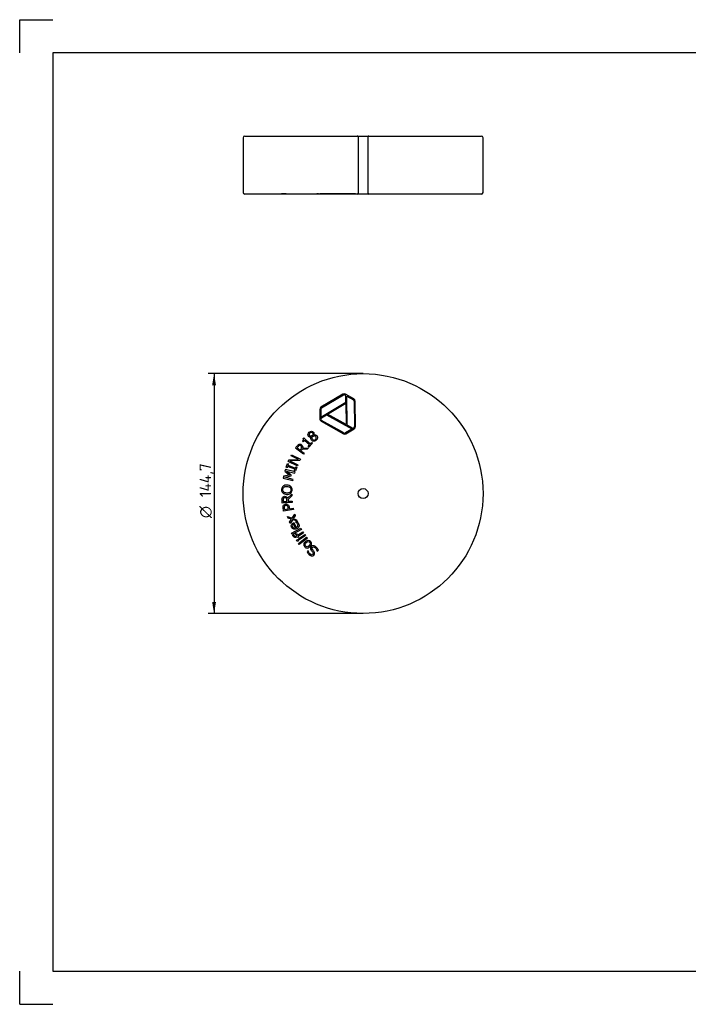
# Model space of a CAD drawing. Header units: millimetres. Extents: x 0 to 420, y 0 to 297.
# Tile 1 of 6: x 0 to 202, y 0 to 297. Entities that reach past the tile are written whole.
import ezdxf
from ezdxf.enums import TextEntityAlignment as Align
from ezdxf.lldxf.tags import DXFTag

# ---------------------------------------------------------------- set-up
doc = ezdxf.new("R2010")
doc.units = ezdxf.units.MM
doc.layers.add('Default', color=7, linetype='Continuous')
doc.layers.add('GEN0001-D285_MIN', color=7, linetype='Continuous')
doc.styles.add('SEACAD_Solid_Edge_ISO', font='seiso.ttf')
doc.styles.add('SEACAD_Solid_Edge_ISO1_Symbols', font='semeci1.ttf')
tags = doc.linetypes.add('HIDDEN2', pattern=[4.7625, 3.175, -1.5875]).pattern_tags.tags
tags[6:7] = [DXFTag(74, 4), DXFTag(75, 0), DXFTag(340, '0'), DXFTag(46, 0.0), DXFTag(50, 0.0), DXFTag(44, 0.0), DXFTag(45, 0.0)]
tags[4:5] = [DXFTag(74, 4), DXFTag(75, 0), DXFTag(340, '0'), DXFTag(46, 0.0), DXFTag(50, 0.0), DXFTag(44, 0.0), DXFTag(45, 0.0)]
doc.dimstyles.new('DIN', dxfattribs={"dimtxt": 3.5, "dimasz": 3.5, "dimexe": 1.75, "dimexo": 0, "dimgap": 0.875, "dimtad": 1, "dimlfac": 2, "dimtxsty": 'SEACAD_Solid_Edge_ISO', "dimblk1": '_SE_FILLED', "dimblk2": '_SE_FILLED', "dimsah": 1, "dimcen": 1.75, "dimadec": 0, "dimazin": 0, "dimtfac": 0.5, "dimtdec": 3, "dimtmove": 0, "dimatfit": 3, "dimfxl": 1, "dimarcsym": 0})

# ---------------------------------------------------------------- blocks, each defined once
blk = doc.blocks.new('SE1')
at = {"layer": 'GEN0001-D285_MIN', "color": 7, "linetype": 'Continuous'}
for p, q in [((90.8, 177.15), (98.36, 181.64)), ((97.49, 184.03), (90.84, 180.09)), ((97.64, 183.78), (91, 179.83)), ((92.83, 178.01), (98.37, 181.3)), ((100.77, 182.63), (98.25, 184.04)), ((98.36, 181.64), (98.34, 183.38)), ((98.37, 181.3), (98.44, 174.86)), ((98.63, 183.48), (100.62, 182.37)), ((98.75, 174.69), (98.64, 183.39)), ((100.86, 181.97), (100.95, 174.24)), ((101.25, 174.25), (101.16, 181.98)), ((90.47, 179.42), (90.51, 176.54)), ((90.77, 179.43), (90.8, 177.15)), ((90.9, 175.88), (97.64, 172.1)), ((91.03, 176.94), (92.53, 177.83)), ((97.78, 172.36), (91.04, 176.14)), ((92.53, 177.83), (100.12, 173.57)), ((98.44, 174.86), (92.83, 178.01)), ((100.21, 173.53), (98.24, 172.37)), ((98.4, 172.11), (100.88, 173.58)), ((100.26, 173.84), (98.75, 174.69)), ((85.48, 169.64), (85.28, 169.83)), ((85.45, 170.63), (85.67, 170.86)), ((85.91, 170.09), (85.48, 169.64)), ((85.67, 170.86), (87.65, 168.99)), ((87.39, 168.71), (85.91, 170.09)), ((87.65, 168.99), (88.07, 169.44)), ((87.9, 171.09), (87.9, 171.1)), ((88.07, 169.44), (88.3, 169.23)), ((88.67, 171.74), (88.68, 171.73)), ((85.55, 165.9), (83.14, 167.71)), ((83.66, 167.82), (84.57, 167.14)), ((85.17, 167.39), (84.83, 166.94)), ((84.83, 166.94), (85.8, 166.22)), ((86.74, 167.48), (85.17, 167.39)), ((85.31, 167.78), (87.05, 167.9)), ((87.05, 167.9), (86.74, 167.48)), ((86.96, 168.25), (87.39, 168.71)), ((87.18, 168.04), (86.96, 168.25)), ((88.3, 169.23), (87.18, 168.04)), ((80.97, 163.73), (81.25, 164.28)), ((83.67, 162.38), (80.97, 163.73)), ((81.25, 164.28), (84.04, 164.35)), ((84.48, 164), (81.42, 163.92)), ((81.42, 163.92), (83.84, 162.71)), ((81.83, 165.45), (82, 165.79)), ((84.04, 164.35), (81.83, 165.45)), ((82, 165.79), (84.7, 164.44)), ((84.7, 164.44), (84.48, 164)), ((85.8, 166.22), (85.55, 165.9)), ((80.11, 161.35), (79.97, 160.81)), ((79.97, 160.81), (81.4, 159.63)), ((83.03, 160.58), (80.11, 161.35)), ((80.33, 161.98), (80.75, 163.09)), ((80.62, 161.87), (80.33, 161.98)), ((81.91, 159.59), (80.41, 160.85)), ((80.41, 160.85), (82.93, 160.19)), ((80.76, 162.24), (80.62, 161.87)), ((80.75, 163.09), (81.04, 162.98)), ((83, 161.38), (80.76, 162.24)), ((81.04, 162.98), (80.9, 162.61)), ((80.9, 162.61), (83.14, 161.76)), ((82.86, 161.01), (83, 161.38)), ((83.15, 160.9), (82.86, 161.01)), ((82.93, 160.19), (83.03, 160.58)), ((83.14, 161.76), (83.28, 162.12)), ((83.57, 162.01), (83.15, 160.9)), ((83.28, 162.12), (83.57, 162.01)), ((83.84, 162.71), (83.67, 162.38)), ((79.57, 159.28), (79.43, 158.75)), ((79.43, 158.75), (82.35, 157.98)), ((81.4, 159.63), (79.57, 159.28)), ((79.93, 159), (81.85, 159.36)), ((82.44, 158.34), (79.93, 159)), ((81.85, 159.36), (81.91, 159.59)), ((82.35, 157.98), (82.44, 158.34)), ((79.48, 151.63), (80.62, 151.7)), ((80.77, 152.67), (82.02, 153.89)), ((82.05, 153.37), (80.92, 152.28)), ((80.92, 152.28), (80.95, 151.72)), ((80.95, 151.72), (82.15, 151.79)), ((82.02, 153.89), (82.05, 153.37)), ((82.15, 151.79), (82.17, 151.4)), ((82.17, 151.4), (79.16, 151.21)), ((82.56, 149.27), (79.58, 148.75)), ((79.86, 149.21), (81.04, 149.41)), ((81.38, 149.47), (82.49, 149.67)), ((82.49, 149.67), (82.56, 149.27)), ((80.81, 147.1), (82.15, 146.63)), ((80.96, 146.68), (80.81, 147.1)), ((81.97, 146.36), (80.96, 146.68)), ((81.37, 145.48), (81.97, 146.36)), ((82.32, 146.22), (81.53, 145.03)), ((82.15, 146.63), (82.95, 147.84)), ((83.67, 145.75), (82.32, 146.22)), ((83.11, 147.39), (82.49, 146.5)), ((82.49, 146.5), (83.52, 146.17)), ((82.95, 147.84), (83.11, 147.39)), ((83.22, 145.48), (83.6, 145.66)), ((83.52, 146.17), (83.67, 145.75)), ((81.53, 145.03), (81.37, 145.48)), ((82, 142.07), (84.77, 143.59)), ((84.95, 143.26), (82.19, 141.74)), ((83.14, 143.67), (82.6, 144.84)), ((82.71, 145.3), (83.41, 143.79)), ((83.23, 145.46), (83.22, 145.48)), ((84.77, 143.59), (84.95, 143.26)), ((82.19, 141.74), (82, 142.07)), ((82.32, 141.54), (82.62, 141.72)), ((82.62, 141.72), (82.63, 141.71)), ((83.14, 141.88), (83.41, 142.05)), ((83.5, 141.29), (83.14, 141.88)), ((83.41, 142.05), (83.77, 141.47)), ((83.45, 139.97), (83.78, 140.2)), ((83.7, 139.62), (83.45, 139.97)), ((83.83, 140.77), (83.7, 140.98)), ((84.03, 139.84), (83.7, 139.62)), ((83.77, 141.47), (85.42, 142.5)), ((83.78, 140.2), (84.03, 139.84)), ((84.1, 140.93), (83.83, 140.77)), ((85.62, 142.18), (83.97, 141.15)), ((83.97, 141.15), (84.1, 140.93)), ((84.04, 138.98), (86.54, 140.9)), ((84.11, 140.39), (85.96, 141.69)), ((84.32, 140.08), (84.11, 140.39)), ((86.77, 140.6), (84.27, 138.68)), ((86.18, 141.38), (84.32, 140.08)), ((85.42, 142.5), (85.62, 142.18)), ((85.96, 141.69), (86.18, 141.38)), ((86.54, 140.9), (86.77, 140.6)), ((84.27, 138.68), (84.04, 138.98)), ((86.97, 136.84), (86.65, 136.48)), ((86.99, 136.82), (86.97, 136.84)), ((89.72, 136.65), (89.74, 136.63)), ((89.74, 136.63), (90.08, 137))]:
    blk.add_line(p, q, dxfattribs=at)
for radius in [36.17, 1.5]:
    blk.add_circle((103.56, 154.06), radius, dxfattribs=at)
for centre, radius, start, end in [((97.88, 183.38), 0.761, 60.7032, 120.7032), ((97.88, 183.38), 0.461, 0.7032, 120.7032), ((97.88, 183.38), 0.761, 0.7032, 8.0069), ((100.4, 181.97), 0.461, 0.7032, 60.7032), ((100.4, 181.97), 0.761, 0.7032, 60.7032), ((91.23, 179.43), 0.761, 120.7032, 180.7032), ((91.23, 179.43), 0.461, 120.7032, 180.7032), ((91.27, 176.55), 0.761, 180.7032, 240.7032), ((91.27, 176.55), 0.461, 120.7032, 240.7032), ((98.01, 172.76), 0.461, 240.7032, 300.7032), ((100.49, 174.24), 0.761, 240.7032, 248.0069), ((100.49, 174.24), 0.461, 240.7032, 0.7032), ((100.49, 174.24), 0.761, 300.7032, 0.7032), ((98.01, 172.76), 0.761, 240.7032, 300.7032)]:
    blk.add_arc(centre, radius, start, end, dxfattribs=at)
for points, knots in [([(87.9, 171.1), (87.72, 171.06), (87.56, 171.05), (87.44, 171.08), (87.31, 171.1), (87.2, 171.18), (86.95, 171.46), (86.9, 171.67), (86.94, 171.91), (86.99, 172.14), (87.12, 172.36), (87.57, 172.74), (87.8, 172.84), (88.02, 172.85), (88.26, 172.86), (88.44, 172.78), (88.68, 172.5), (88.73, 172.38), (88.75, 172.22), (88.77, 172.07), (88.74, 171.91), (88.67, 171.74)], [0, 0, 0, 0, 0.100733, 0.100733, 0.100733, 0.19421, 0.19421, 0.330829, 0.330829, 0.330829, 0.492914, 0.492914, 0.662769, 0.662769, 0.662769, 0.805921, 0.805921, 0.893332, 0.893332, 0.893332, 1, 1, 1, 1]), ([(88.29, 172.35), (88.19, 172.46), (88.08, 172.51), (87.94, 172.5), (87.79, 172.49), (87.66, 172.43), (87.4, 172.21), (87.32, 172.09), (87.26, 171.82), (87.29, 171.7), (87.44, 171.52), (87.51, 171.48), (87.69, 171.44), (87.8, 171.45), (87.92, 171.48), (87.97, 171.49), (88.05, 171.51), (88.14, 171.55), (88.24, 171.58), (88.33, 171.61), (88.41, 171.65)], [0, 0, 0, 0, 0.142953, 0.142953, 0.142953, 0.295878, 0.295878, 0.445327, 0.445327, 0.594776, 0.594776, 0.703073, 0.703073, 0.811369, 0.811369, 0.811369, 0.895559, 0.895559, 0.895559, 1, 1, 1, 1]), ([(88.41, 171.65), (88.46, 171.81), (88.47, 171.94), (88.45, 172.04), (88.42, 172.15), (88.37, 172.25), (88.29, 172.35)], [0, 0, 0, 0, 0.536824, 0.536824, 0.536824, 1, 1, 1, 1]), ([(85.28, 169.83), (85.34, 169.89), (85.4, 169.96), (85.45, 170.04), (85.51, 170.12), (85.54, 170.19), (85.56, 170.24), (85.57, 170.31), (85.58, 170.38), (85.55, 170.5), (85.52, 170.57), (85.45, 170.63)], [0, 0, 0, 0, 0.298672, 0.298672, 0.298672, 0.546412, 0.546412, 0.546412, 0.773206, 0.773206, 1, 1, 1, 1]), ([(89.61, 171.54), (89.78, 171.35), (89.84, 171.11), (89.76, 170.59), (89.62, 170.35), (89.14, 169.94), (88.88, 169.83), (88.37, 169.84), (88.16, 169.94), (87.87, 170.26), (87.81, 170.41), (87.8, 170.58), (87.78, 170.74), (87.82, 170.91), (87.9, 171.09)], [0, 0, 0, 0, 0.181414, 0.181414, 0.362828, 0.362828, 0.555871, 0.555871, 0.748914, 0.748914, 0.872287, 0.872287, 0.872287, 1, 1, 1, 1]), ([(88.16, 171.19), (88.11, 171.06), (88.09, 170.93), (88.11, 170.79), (88.13, 170.66), (88.18, 170.54), (88.39, 170.29), (88.54, 170.22), (88.88, 170.21), (89.04, 170.27), (89.34, 170.52), (89.43, 170.66), (89.45, 170.82), (89.48, 170.97), (89.44, 171.12), (89.32, 171.25)], [0, 0, 0, 0, 0.143373, 0.143373, 0.143373, 0.285534, 0.285534, 0.467184, 0.467184, 0.648834, 0.648834, 0.834154, 0.834154, 0.834154, 1, 1, 1, 1]), ([(89.32, 171.25), (89.24, 171.34), (89.15, 171.4), (89.07, 171.42), (88.97, 171.44), (88.84, 171.43), (88.67, 171.38), (88.61, 171.36), (88.53, 171.33), (88.46, 171.3), (88.39, 171.27), (88.29, 171.24), (88.16, 171.19)], [0, 0, 0, 0, 0.248927, 0.248927, 0.248927, 0.565249, 0.565249, 0.565249, 0.743777, 0.743777, 0.743777, 1, 1, 1, 1]), ([(88.68, 171.73), (88.87, 171.79), (89.05, 171.81), (89.2, 171.79), (89.36, 171.77), (89.49, 171.68), (89.61, 171.54)], [0, 0, 0, 0, 0.52179, 0.52179, 0.52179, 1, 1, 1, 1]), ([(83.14, 167.71), (83.31, 167.94), (83.47, 168.16), (83.64, 168.39), (83.75, 168.53), (83.85, 168.65), (83.95, 168.73), (84.04, 168.81), (84.14, 168.88), (84.24, 168.92), (84.36, 168.97), (84.49, 168.98), (84.61, 168.97), (84.73, 168.95), (84.85, 168.9), (85.16, 168.67), (85.27, 168.52), (85.32, 168.34), (85.37, 168.17), (85.37, 167.98), (85.31, 167.78)], [0, 0, 0, 0, 0.235455, 0.235455, 0.235455, 0.363105, 0.363105, 0.363105, 0.461504, 0.461504, 0.461504, 0.564094, 0.564094, 0.564094, 0.681708, 0.681708, 0.841431, 0.841431, 0.841431, 1, 1, 1, 1]), ([(84.76, 168.45), (84.69, 168.5), (84.62, 168.54), (84.55, 168.55), (84.47, 168.57), (84.4, 168.56), (84.32, 168.53), (84.25, 168.51), (84.19, 168.47), (84.13, 168.42), (84.07, 168.36), (84, 168.29), (83.94, 168.2), (83.84, 168.08), (83.75, 167.95), (83.66, 167.82)], [0, 0, 0, 0, 0.162495, 0.162495, 0.162495, 0.322037, 0.322037, 0.322037, 0.476715, 0.476715, 0.476715, 0.67407, 0.67407, 0.67407, 1, 1, 1, 1]), ([(84.57, 167.14), (84.65, 167.25), (84.73, 167.36), (84.81, 167.47), (84.89, 167.57), (84.94, 167.67), (84.98, 167.76), (85.02, 167.84), (85.04, 167.93), (85.03, 168.02), (85.02, 168.11), (85, 168.18), (84.95, 168.25), (84.91, 168.32), (84.85, 168.38), (84.76, 168.45)], [0, 0, 0, 0, 0.262695, 0.262695, 0.262695, 0.482069, 0.482069, 0.482069, 0.660078, 0.660078, 0.660078, 0.816088, 0.816088, 0.816088, 1, 1, 1, 1]), ([(79.47, 156.29), (79.61, 156.41), (79.78, 156.49), (79.98, 156.55), (80.18, 156.6), (80.4, 156.62), (80.9, 156.59), (81.12, 156.54), (81.31, 156.46), (81.51, 156.38), (81.67, 156.28), (81.79, 156.15), (81.92, 156.02), (82.01, 155.87), (82.07, 155.69), (82.13, 155.52), (82.15, 155.32), (82.12, 154.89), (82.08, 154.7), (82, 154.54), (81.91, 154.37), (81.8, 154.23), (81.66, 154.11), (81.52, 154), (81.35, 153.92), (80.95, 153.81), (80.73, 153.79), (80.23, 153.82), (80.02, 153.87), (79.83, 153.94), (79.63, 154.02), (79.47, 154.13), (79.34, 154.26), (79.21, 154.38), (79.12, 154.54), (79.06, 154.72), (79, 154.9), (78.98, 155.09), (79.01, 155.52), (79.05, 155.71), (79.22, 156.04), (79.33, 156.18), (79.47, 156.29)], [0, 0, 0, 0, 0.060479, 0.060479, 0.060479, 0.131559, 0.131559, 0.202639, 0.202639, 0.202639, 0.262452, 0.262452, 0.262452, 0.319415, 0.319415, 0.319415, 0.382058, 0.382058, 0.443562, 0.443562, 0.443562, 0.500464, 0.500464, 0.500464, 0.567893, 0.567893, 0.635323, 0.635323, 0.70169, 0.70169, 0.70169, 0.762676, 0.762676, 0.762676, 0.819518, 0.819518, 0.819518, 0.878188, 0.878188, 0.939094, 0.939094, 1, 1, 1, 1]), ([(80.63, 156.19), (80.23, 156.21), (79.93, 156.14), (79.48, 155.82), (79.36, 155.59), (79.32, 154.98), (79.41, 154.73), (79.61, 154.54), (79.82, 154.35), (80.11, 154.25), (80.9, 154.2), (81.21, 154.27), (81.43, 154.43), (81.65, 154.6), (81.77, 154.83), (81.81, 155.43), (81.72, 155.67), (81.52, 155.86), (81.32, 156.06), (81.02, 156.16), (80.63, 156.19)], [0, 0, 0, 0, 0.121419, 0.121419, 0.242839, 0.242839, 0.365047, 0.365047, 0.365047, 0.500183, 0.500183, 0.636678, 0.636678, 0.636678, 0.75068, 0.75068, 0.863932, 0.863932, 0.863932, 1, 1, 1, 1]), ([(79.16, 151.21), (79.14, 151.49), (79.12, 151.77), (79.11, 152.05), (79.09, 152.23), (79.1, 152.38), (79.11, 152.51), (79.13, 152.63), (79.16, 152.74), (79.22, 152.84), (79.28, 152.96), (79.36, 153.05), (79.46, 153.12), (79.56, 153.18), (79.7, 153.22), (80.07, 153.25), (80.26, 153.2), (80.41, 153.1), (80.56, 153), (80.68, 152.86), (80.77, 152.67)], [0, 0, 0, 0, 0.235006, 0.235006, 0.235006, 0.362716, 0.362716, 0.362716, 0.461154, 0.461154, 0.461154, 0.564182, 0.564182, 0.564182, 0.681948, 0.681948, 0.841876, 0.841876, 0.841876, 1, 1, 1, 1]), ([(79.91, 152.82), (79.82, 152.81), (79.75, 152.79), (79.68, 152.76), (79.62, 152.72), (79.57, 152.67), (79.52, 152.6), (79.49, 152.54), (79.47, 152.47), (79.46, 152.38), (79.45, 152.3), (79.44, 152.21), (79.45, 152.1), (79.46, 151.94), (79.47, 151.78), (79.48, 151.63)], [0, 0, 0, 0, 0.162639, 0.162639, 0.162639, 0.322115, 0.322115, 0.322115, 0.47675, 0.47675, 0.47675, 0.672737, 0.672737, 0.672737, 1, 1, 1, 1]), ([(80.62, 151.7), (80.61, 151.83), (80.6, 151.97), (80.59, 152.1), (80.58, 152.23), (80.56, 152.34), (80.51, 152.53), (80.46, 152.61), (80.4, 152.67), (80.34, 152.73), (80.27, 152.77), (80.19, 152.79), (80.12, 152.82), (80.02, 152.83), (79.91, 152.82)], [0, 0, 0, 0, 0.263872, 0.263872, 0.263872, 0.4624, 0.4624, 0.660929, 0.660929, 0.660929, 0.816153, 0.816153, 0.816153, 1, 1, 1, 1]), ([(79.58, 148.75), (79.53, 149.02), (79.49, 149.29), (79.44, 149.56), (79.41, 149.74), (79.4, 149.89), (79.41, 150.02), (79.42, 150.15), (79.44, 150.27), (79.49, 150.38), (79.55, 150.5), (79.63, 150.61), (79.73, 150.69), (79.83, 150.77), (79.97, 150.83), (80.14, 150.86)], [0, 0, 0, 0, 0.328027, 0.328027, 0.328027, 0.513945, 0.513945, 0.513945, 0.660605, 0.660605, 0.660605, 0.819735, 0.819735, 0.819735, 1, 1, 1, 1]), ([(80.22, 150.45), (80.12, 150.43), (80.04, 150.4), (79.97, 150.35), (79.9, 150.3), (79.85, 150.23), (79.81, 150.15), (79.78, 150.08), (79.76, 150), (79.76, 149.83), (79.77, 149.73), (79.79, 149.6), (79.81, 149.47), (79.83, 149.34), (79.86, 149.21)], [0, 0, 0, 0, 0.186851, 0.186851, 0.186851, 0.358376, 0.358376, 0.358376, 0.545751, 0.545751, 0.733126, 0.733126, 0.733126, 1, 1, 1, 1]), ([(80.14, 150.86), (80.28, 150.88), (80.4, 150.88), (80.52, 150.85), (80.64, 150.82), (80.75, 150.78), (80.85, 150.71), (80.97, 150.62), (81.07, 150.52), (81.14, 150.39), (81.22, 150.25), (81.28, 150.08), (81.31, 149.87), (81.33, 149.74), (81.36, 149.61), (81.38, 149.47)], [0, 0, 0, 0, 0.179999, 0.179999, 0.179999, 0.348205, 0.348205, 0.348205, 0.554499, 0.554499, 0.554499, 0.811336, 0.811336, 0.811336, 1, 1, 1, 1]), ([(81.04, 149.41), (81.02, 149.53), (81, 149.64), (80.98, 149.75), (80.95, 149.91), (80.92, 150.04), (80.87, 150.13), (80.82, 150.23), (80.76, 150.3), (80.62, 150.4), (80.54, 150.44), (80.47, 150.45), (80.39, 150.46), (80.31, 150.46), (80.22, 150.45)], [0, 0, 0, 0, 0.223142, 0.223142, 0.223142, 0.487828, 0.487828, 0.487828, 0.663486, 0.663486, 0.839143, 0.839143, 0.839143, 1, 1, 1, 1]), ([(83.6, 145.66), (83.7, 145.56), (83.79, 145.46), (83.88, 145.36), (83.97, 145.25), (84.05, 145.13), (84.27, 144.66), (84.3, 144.35), (84.1, 143.79), (83.88, 143.58), (83.21, 143.27), (82.9, 143.23), (82.34, 143.42), (82.12, 143.61), (81.86, 144.19), (81.84, 144.44), (81.94, 144.67), (82.03, 144.89), (82.23, 145.07), (82.53, 145.21), (82.59, 145.24), (82.65, 145.27), (82.71, 145.3)], [0, 0, 0, 0, 0.065131, 0.065131, 0.065131, 0.121979, 0.121979, 0.267941, 0.267941, 0.413902, 0.413902, 0.559091, 0.559091, 0.704281, 0.704281, 0.839037, 0.839037, 0.839037, 0.967552, 0.967552, 0.967552, 1, 1, 1, 1]), ([(82.6, 144.84), (82.42, 144.75), (82.3, 144.64), (82.18, 144.37), (82.19, 144.21), (82.36, 143.84), (82.48, 143.72), (82.64, 143.66), (82.8, 143.61), (82.97, 143.61), (83.14, 143.67)], [0, 0, 0, 0, 0.250238, 0.250238, 0.500475, 0.500475, 0.750713, 0.750713, 0.750713, 1, 1, 1, 1]), ([(83.41, 143.79), (83.53, 143.85), (83.63, 143.92), (83.71, 144), (83.79, 144.08), (83.84, 144.17), (83.87, 144.26), (83.9, 144.35), (83.91, 144.45), (83.9, 144.55), (83.89, 144.65), (83.86, 144.75), (83.75, 145), (83.65, 145.12), (83.41, 145.36), (83.31, 145.43), (83.23, 145.46)], [0, 0, 0, 0, 0.172591, 0.172591, 0.172591, 0.316201, 0.316201, 0.316201, 0.451454, 0.451454, 0.451454, 0.603398, 0.603398, 0.801699, 0.801699, 1, 1, 1, 1]), ([(83.7, 140.98), (83.68, 140.97), (83.65, 140.96), (83.63, 140.94), (83.4, 140.8), (83.19, 140.75), (82.81, 140.82), (82.64, 140.95), (82.46, 141.24), (82.43, 141.3), (82.4, 141.36), (82.37, 141.43), (82.34, 141.49), (82.32, 141.54)], [0, 0, 0, 0, 0.041677, 0.041677, 0.041677, 0.406837, 0.406837, 0.771996, 0.771996, 0.894667, 0.894667, 0.894667, 1, 1, 1, 1]), ([(82.63, 141.71), (82.64, 141.67), (82.66, 141.61), (82.68, 141.55), (82.71, 141.48), (82.73, 141.43), (82.85, 141.24), (82.94, 141.16), (83.04, 141.14), (83.15, 141.11), (83.28, 141.15), (83.44, 141.25), (83.46, 141.26), (83.48, 141.28), (83.5, 141.29)], [0, 0, 0, 0, 0.138231, 0.138231, 0.138231, 0.247317, 0.247317, 0.595553, 0.595553, 0.595553, 0.935865, 0.935865, 0.935865, 1, 1, 1, 1]), ([(86.15, 139.57), (86.42, 139.81), (86.7, 139.94), (87.27, 139.94), (87.52, 139.82), (87.95, 139.34), (88.04, 139.08), (88, 138.8), (87.97, 138.52), (87.81, 138.25), (87.26, 137.76), (86.98, 137.64), (86.7, 137.64), (86.41, 137.63), (86.16, 137.75), (85.74, 138.23), (85.65, 138.49), (85.68, 138.77), (85.72, 139.06), (85.87, 139.32), (86.15, 139.57)], [0, 0, 0, 0, 0.122155, 0.122155, 0.244309, 0.244309, 0.368754, 0.368754, 0.368754, 0.499362, 0.499362, 0.630671, 0.630671, 0.630671, 0.750825, 0.750825, 0.868768, 0.868768, 0.868768, 1, 1, 1, 1]), ([(86.41, 139.27), (86.19, 139.08), (86.07, 138.89), (86.01, 138.53), (86.06, 138.37), (86.33, 138.06), (86.49, 137.99), (86.68, 138), (86.86, 138), (87.06, 138.11), (87.49, 138.49), (87.61, 138.68), (87.67, 139.04), (87.62, 139.21), (87.48, 139.36), (87.35, 139.51), (87.19, 139.58), (87.01, 139.58), (86.82, 139.57), (86.62, 139.46), (86.41, 139.27)], [0, 0, 0, 0, 0.119701, 0.119701, 0.239402, 0.239402, 0.361428, 0.361428, 0.361428, 0.494269, 0.494269, 0.622623, 0.622623, 0.750976, 0.750976, 0.750976, 0.861255, 0.861255, 0.861255, 1, 1, 1, 1]), ([(86.65, 136.48), (86.71, 136.35), (86.8, 136.21), (86.9, 136.06), (87, 135.91), (87.13, 135.77), (87.53, 135.4), (87.79, 135.28), (88.06, 135.26), (88.32, 135.24), (88.54, 135.32), (88.86, 135.67), (88.93, 135.85), (88.93, 136.03), (88.92, 136.22), (88.84, 136.43), (88.68, 136.65), (88.6, 136.76), (88.52, 136.86), (88.45, 136.95), (88.37, 137.04), (88.3, 137.13), (88.25, 137.22), (88.17, 137.34), (88.13, 137.44), (88.12, 137.62), (88.16, 137.72), (88.35, 137.93), (88.49, 137.98), (88.65, 137.95), (88.82, 137.93), (88.99, 137.84), (89.31, 137.55), (89.42, 137.4), (89.52, 137.22), (89.63, 137.03), (89.69, 136.84), (89.72, 136.65)], [0, 0, 0, 0, 0.06546, 0.06546, 0.06546, 0.141208, 0.141208, 0.258014, 0.258014, 0.258014, 0.350373, 0.350373, 0.431823, 0.431823, 0.431823, 0.521158, 0.521158, 0.521158, 0.571906, 0.571906, 0.571906, 0.616383, 0.616383, 0.616383, 0.662926, 0.662926, 0.709468, 0.709468, 0.762855, 0.762855, 0.762855, 0.854276, 0.854276, 0.919367, 0.919367, 0.919367, 1, 1, 1, 1]), ([(87.9, 138.05), (87.76, 137.89), (87.69, 137.73), (87.69, 137.56), (87.69, 137.4), (87.75, 137.22), (87.88, 137.02), (87.95, 136.93), (88.03, 136.82), (88.13, 136.69), (88.23, 136.57), (88.31, 136.47), (88.36, 136.39), (88.45, 136.26), (88.5, 136.14), (88.5, 136.04), (88.5, 135.95), (88.46, 135.85), (88.28, 135.65), (88.16, 135.61), (88, 135.63), (87.84, 135.65), (87.68, 135.74), (87.38, 136.01), (87.26, 136.16), (87.16, 136.33), (87.07, 136.51), (87.01, 136.67), (86.99, 136.82)], [0, 0, 0, 0, 0.116683, 0.116683, 0.116683, 0.241226, 0.241226, 0.241226, 0.329373, 0.329373, 0.329373, 0.409877, 0.409877, 0.409877, 0.49206, 0.49206, 0.49206, 0.565733, 0.565733, 0.648762, 0.648762, 0.648762, 0.774422, 0.774422, 0.889611, 0.889611, 0.889611, 1, 1, 1, 1]), ([(90.08, 137), (90, 137.18), (89.91, 137.34), (89.7, 137.63), (89.57, 137.78), (89.26, 138.06), (89.12, 138.16), (88.98, 138.22), (88.84, 138.28), (88.7, 138.31), (88.44, 138.33), (88.31, 138.31), (88.2, 138.26), (88.08, 138.21), (87.98, 138.14), (87.9, 138.05)], [0, 0, 0, 0, 0.201253, 0.201253, 0.402505, 0.402505, 0.589121, 0.589121, 0.589121, 0.737531, 0.737531, 0.872448, 0.872448, 0.872448, 1, 1, 1, 1])]:
    blk.add_open_spline(points, degree=3, knots=knots, dxfattribs=at)
blk = doc.blocks.new('SE2')
at = {"layer": 'GEN0001-D285_MIN', "color": 7, "linetype": 'Continuous'}
for p, q in [((67.38, 261.39), (67.38, 244.89)), ((67.88, 261.89), (139.23, 261.89)), ((139.73, 244.89), (139.73, 261.39)), ((139.23, 244.39), (67.88, 244.39)), ((79.34, 244.39), (79.34, 244.39)), ((79.45, 244.39), (79.45, 244.39)), ((79.76, 244.39), (79.76, 244.39)), ((83.9, 244.39), (83.9, 244.39)), ((87.28, 244.39), (87.28, 244.39)), ((88.46, 244.39), (88.46, 244.39)), ((88.5, 244.39), (88.5, 244.39)), ((89.46, 244.39), (89.46, 244.39))]:
    blk.add_line(p, q, dxfattribs=at)
at = {"layer": 'GEN0001-D285_MIN', "color": 7, "linetype": 'HIDDEN2'}
for p, q in [((102.06, 261.64), (102.06, 244.64)), ((105.06, 244.64), (105.06, 261.64)), ((79.42, 244.44), (78.99, 244.44)), ((78.99, 244.44), (78.99, 244.39)), ((79.1, 244.45), (79.1, 244.39)), ((79.16, 244.44), (79.16, 244.39)), ((79.34, 244.45), (79.34, 244.39)), ((79.4, 244.45), (79.4, 244.39)), ((79.57, 244.44), (79.43, 244.44)), ((79.43, 244.44), (79.43, 244.39)), ((79.45, 244.45), (79.45, 244.39)), ((79.48, 244.44), (79.48, 244.39)), ((79.97, 244.44), (79.57, 244.44)), ((79.57, 244.44), (79.57, 244.39)), ((79.58, 244.44), (79.58, 244.39)), ((79.76, 244.45), (79.76, 244.39)), ((79.86, 244.44), (79.86, 244.39)), ((79.93, 244.44), (79.93, 244.39)), ((80.11, 244.44), (79.97, 244.44)), ((79.97, 244.44), (79.97, 244.39)), ((80.33, 244.44), (80.11, 244.44)), ((80.11, 244.44), (80.11, 244.39)), ((80.33, 244.44), (80.33, 244.39)), ((80.33, 244.44), (80.75, 244.44)), ((80.41, 244.44), (80.41, 244.39)), ((80.62, 244.44), (80.62, 244.39)), ((80.62, 244.44), (80.62, 244.39)), ((80.75, 244.44), (80.75, 244.39)), ((80.75, 244.44), (80.97, 244.44)), ((80.76, 244.44), (80.76, 244.39)), ((80.77, 244.44), (80.77, 244.39)), ((80.81, 244.44), (80.81, 244.39)), ((80.9, 244.44), (80.9, 244.39)), ((80.92, 244.44), (80.92, 244.39)), ((80.95, 244.44), (80.95, 244.39)), ((80.96, 244.44), (80.96, 244.39)), ((80.97, 244.44), (80.97, 244.39)), ((80.97, 244.44), (81.25, 244.44)), ((81.04, 244.44), (81.04, 244.39)), ((81.04, 244.44), (81.04, 244.39)), ((81.25, 244.44), (81.25, 244.39)), ((81.25, 244.44), (81.83, 244.44)), ((81.37, 244.44), (81.37, 244.39)), ((81.38, 244.44), (81.38, 244.39)), ((81.4, 244.44), (81.4, 244.39)), ((81.42, 244.44), (81.42, 244.39)), ((81.53, 244.44), (81.53, 244.39)), ((81.79, 244.39), (81.79, 244.44)), ((81.83, 244.44), (81.83, 244.39)), ((81.83, 244.44), (82, 244.44)), ((81.85, 244.44), (81.85, 244.39)), ((81.88, 244.45), (81.88, 244.39)), ((81.91, 244.44), (81.91, 244.39)), ((81.97, 244.44), (81.97, 244.39)), ((82, 244.44), (82, 244.39)), ((82, 244.44), (83.13, 244.44)), ((82, 244.44), (82, 244.39)), ((82.02, 244.44), (82.02, 244.39)), ((82.05, 244.44), (82.05, 244.39)), ((82.14, 244.39), (82.14, 244.45)), ((82.15, 244.44), (82.15, 244.39)), ((82.15, 244.44), (82.15, 244.39)), ((82.17, 244.44), (82.17, 244.39)), ((82.19, 244.44), (82.19, 244.39)), ((82.2, 244.44), (82.2, 244.39)), ((82.32, 244.44), (82.32, 244.39)), ((82.32, 244.44), (82.32, 244.39)), ((82.35, 244.44), (82.35, 244.39)), ((82.44, 244.44), (82.44, 244.39)), ((82.49, 244.44), (82.49, 244.39)), ((82.49, 244.44), (82.49, 244.39)), ((82.56, 244.44), (82.56, 244.39)), ((82.6, 244.44), (82.6, 244.39)), ((82.62, 244.44), (82.62, 244.39)), ((82.63, 244.44), (82.63, 244.39)), ((82.71, 244.44), (82.71, 244.39)), ((82.86, 244.44), (82.86, 244.39)), ((82.93, 244.44), (82.93, 244.39)), ((82.95, 244.44), (82.95, 244.39)), ((83, 244.44), (83, 244.39)), ((83.03, 244.44), (83.03, 244.39)), ((83.11, 244.44), (83.11, 244.39)), ((83.14, 244.44), (83.14, 244.39)), ((83.14, 244.44), (85.27, 244.44)), ((83.14, 244.44), (83.14, 244.39)), ((83.14, 244.44), (83.14, 244.39)), ((83.14, 244.44), (83.14, 244.39)), ((83.15, 244.44), (83.15, 244.39)), ((83.22, 244.44), (83.22, 244.39)), ((83.23, 244.44), (83.23, 244.39)), ((83.28, 244.44), (83.28, 244.39)), ((83.41, 244.44), (83.41, 244.39)), ((83.41, 244.44), (83.41, 244.39)), ((83.45, 244.44), (83.45, 244.39)), ((83.5, 244.44), (83.5, 244.39)), ((83.52, 244.44), (83.52, 244.39)), ((83.57, 244.44), (83.57, 244.39)), ((83.6, 244.44), (83.6, 244.39)), ((83.66, 244.44), (83.66, 244.39)), ((83.67, 244.44), (83.67, 244.39)), ((83.67, 244.44), (83.67, 244.39)), ((83.7, 244.44), (83.7, 244.39)), ((83.7, 244.44), (83.7, 244.39)), ((83.77, 244.44), (83.77, 244.39)), ((83.78, 244.44), (83.78, 244.39)), ((83.83, 244.44), (83.83, 244.39)), ((83.84, 244.44), (83.84, 244.39)), ((83.9, 244.39), (83.9, 244.45)), ((83.97, 244.44), (83.97, 244.39)), ((84.03, 244.44), (84.03, 244.39)), ((84.04, 244.44), (84.04, 244.39)), ((84.04, 244.44), (84.04, 244.39)), ((84.1, 244.44), (84.1, 244.39)), ((84.11, 244.44), (84.11, 244.39)), ((84.25, 244.39), (84.25, 244.45)), ((84.27, 244.44), (84.27, 244.39)), ((84.32, 244.44), (84.32, 244.39)), ((84.48, 244.44), (84.48, 244.39)), ((84.57, 244.44), (84.57, 244.39)), ((84.7, 244.44), (84.7, 244.39)), ((84.77, 244.44), (84.77, 244.39)), ((84.83, 244.44), (84.83, 244.39)), ((84.95, 244.44), (84.95, 244.39)), ((85.03, 244.39), (85.03, 244.44)), ((85.17, 244.44), (85.17, 244.39)), ((85.28, 244.44), (85.28, 244.39)), ((85.28, 244.44), (85.45, 244.44)), ((85.31, 244.44), (85.31, 244.39)), ((85.36, 244.39), (85.36, 244.44)), ((85.42, 244.44), (85.42, 244.39)), ((85.45, 244.44), (85.45, 244.39)), ((85.45, 244.44), (85.67, 244.44)), ((85.48, 244.44), (85.48, 244.39)), ((85.55, 244.44), (85.55, 244.39)), ((85.57, 244.39), (85.57, 244.44)), ((85.62, 244.44), (85.62, 244.39)), ((85.67, 244.44), (85.67, 244.39)), ((85.67, 244.44), (86.92, 244.44)), ((85.68, 244.45), (85.68, 244.39)), ((85.8, 244.44), (85.8, 244.39)), ((85.91, 244.44), (85.91, 244.39)), ((85.96, 244.44), (85.96, 244.39)), ((86.03, 244.44), (86.03, 244.39)), ((86.18, 244.44), (86.18, 244.39)), ((86.54, 244.44), (86.54, 244.39)), ((86.65, 244.44), (86.65, 244.39)), ((86.74, 244.44), (86.74, 244.39)), ((86.77, 244.44), (86.77, 244.39)), ((86.93, 244.44), (88.76, 244.44)), ((86.93, 244.44), (86.93, 244.39)), ((86.96, 244.44), (86.96, 244.39)), ((86.97, 244.44), (86.97, 244.39)), ((86.99, 244.44), (86.99, 244.39)), ((87.05, 244.44), (87.05, 244.39)), ((87.18, 244.44), (87.18, 244.39)), ((87.28, 244.45), (87.28, 244.39)), ((87.39, 244.44), (87.39, 244.39)), ((87.65, 244.44), (87.65, 244.39)), ((87.65, 244.39), (87.65, 244.44)), ((87.69, 244.45), (87.69, 244.39)), ((87.8, 244.44), (87.8, 244.39)), ((87.9, 244.44), (87.9, 244.39)), ((87.9, 244.44), (87.9, 244.39)), ((88.01, 244.39), (88.01, 244.44)), ((88.07, 244.44), (88.07, 244.39)), ((88.1, 244.44), (88.1, 244.39)), ((88.12, 244.44), (88.12, 244.39)), ((88.16, 244.44), (88.16, 244.39)), ((88.3, 244.44), (88.3, 244.39)), ((88.41, 244.44), (88.41, 244.39)), ((88.46, 244.39), (88.46, 244.45)), ((88.5, 244.39), (88.5, 244.45)), ((88.67, 244.44), (88.67, 244.39)), ((88.68, 244.44), (88.68, 244.39)), ((88.76, 244.39), (88.76, 244.45)), ((88.77, 244.44), (89.61, 244.44)), ((88.93, 244.39), (88.93, 244.44)), ((89.46, 244.39), (89.46, 244.45)), ((89.81, 244.44), (89.61, 244.44)), ((89.72, 244.44), (89.72, 244.39)), ((89.74, 244.44), (89.74, 244.39)), ((89.81, 244.39), (89.81, 244.45)), ((90.08, 244.44), (89.83, 244.44)), ((90.08, 244.44), (90.08, 244.39)), ((90.84, 244.44), (90.47, 244.44)), ((90.47, 244.44), (90.47, 244.39)), ((90.77, 244.44), (90.77, 244.39)), ((90.8, 244.44), (90.8, 244.39)), ((90.81, 244.44), (90.81, 244.39)), ((97.49, 244.44), (90.84, 244.44)), ((92.53, 244.44), (92.53, 244.39)), ((92.83, 244.44), (92.83, 244.39)), ((98.25, 244.44), (97.49, 244.44)), ((100.77, 244.44), (98.25, 244.44)), ((98.36, 244.44), (98.36, 244.39)), ((98.37, 244.44), (98.37, 244.39)), ((98.44, 244.44), (98.44, 244.39)), ((98.63, 244.44), (98.63, 244.39)), ((98.75, 244.44), (98.75, 244.39)), ((100.21, 244.44), (100.21, 244.39)), ((101.16, 244.44), (100.77, 244.44)), ((100.95, 244.39), (100.95, 244.44)), ((101.25, 244.44), (101.16, 244.44)), ((101.25, 244.44), (101.25, 244.44)), ((101.25, 244.39), (101.25, 244.44))]:
    blk.add_line(p, q, dxfattribs=at)
at = {"layer": 'GEN0001-D285_MIN', "color": 7, "linetype": 'Continuous'}
for centre, start, end in [((67.88, 261.39), 90, 180), ((139.23, 261.39), 0, 90), ((67.88, 244.89), 180, 270), ((139.23, 244.89), 270, 0)]:
    blk.add_arc(centre, 0.5, start, end, dxfattribs=at)
at = {"layer": 'GEN0001-D285_MIN', "color": 7, "linetype": 'HIDDEN2'}
for centre, start, end in [((101.81, 261.64), 0, 90), ((105.31, 261.64), 90, 180), ((101.81, 244.64), 270, 0), ((105.31, 244.64), 180, 270)]:
    blk.add_arc(centre, 0.25, start, end, dxfattribs=at)
blk = doc.blocks.new('DMBLK2')
at = {"layer": 'Default', "linetype": 'Continuous'}
for points in [[(58.03, 186.73), (59.2, 186.73), (58.61, 190.23)], [(58.03, 121.38), (58.61, 117.88), (59.2, 121.38)]]:
    blk.add_hatch(color=7, dxfattribs=at).paths.add_polyline_path(points)
at = {"layer": 'Default', "color": 7, "linetype": 'Continuous'}
for p, q in [((103.56, 190.23), (56.86, 190.23)), ((58.61, 190.23), (58.61, 117.88)), ((103.56, 117.88), (56.86, 117.88))]:
    blk.add_line(p, q, dxfattribs=at)
for s, style, p in [('144,7', 'SEACAD_Solid_Edge_ISO', (54.24, 153.02)), ('O', 'SEACAD_Solid_Edge_ISO1_Symbols', (54.24, 146.67))]:
    blk.add_text(s, height=3.5, rotation=90, dxfattribs=dict(at, style=style)).set_placement(p, align=Align.TOP_LEFT)
blk = doc.blocks.new('_SE_FILLED')
at = {"color": 0}
blk.add_line((0, 0), (-1, 0), dxfattribs=at)
blk.add_solid([(0, 0), (-1, -0.1665), (-1, 0.1665), (0, 0)], dxfattribs=at)

msp = doc.modelspace()

# ---------------------------------------------------------------- linework, layer by layer
at = {"layer": 'Default', "color": 7, "linetype": 'Continuous'}
for p, q in [((0, 287), (0, 297)), ((0, 297), (10, 297)), ((410, 287), (10, 287)), ((10, 287), (10, 10)), ((0, 0), (0, 10)), ((10, 10), (410, 10)), ((0, 0), (10, 0))]:
    msp.add_line(p, q, dxfattribs=at)

# ---------------------------------------------------------------- block references
at = {"layer": 'Default'}
for name in ['SE2', 'SE1']:
    msp.add_blockref(name, (0, 0), dxfattribs=at)

# ---------------------------------------------------------------- dimensions: what is measured, and where the dimension line sits
at = {"layer": 'Default', "color": 7, "linetype": 'Continuous'}
dim = msp.add_linear_dim(base=(58.6146, 117.8824), p1=(103.5558, 190.2324), p2=(103.5558, 117.8824), angle=270.000001, text='\\A1;%%C <>', dimstyle='DIN', override={"dimtolj": 1}, dxfattribs=at)
dim.commit()
dim.dimension.update_dxf_attribs({"geometry": 'DMBLK2', "text_midpoint": (58.6146, 154.0574), "dimtype": 161})

doc.saveas('drawing.dxf')
